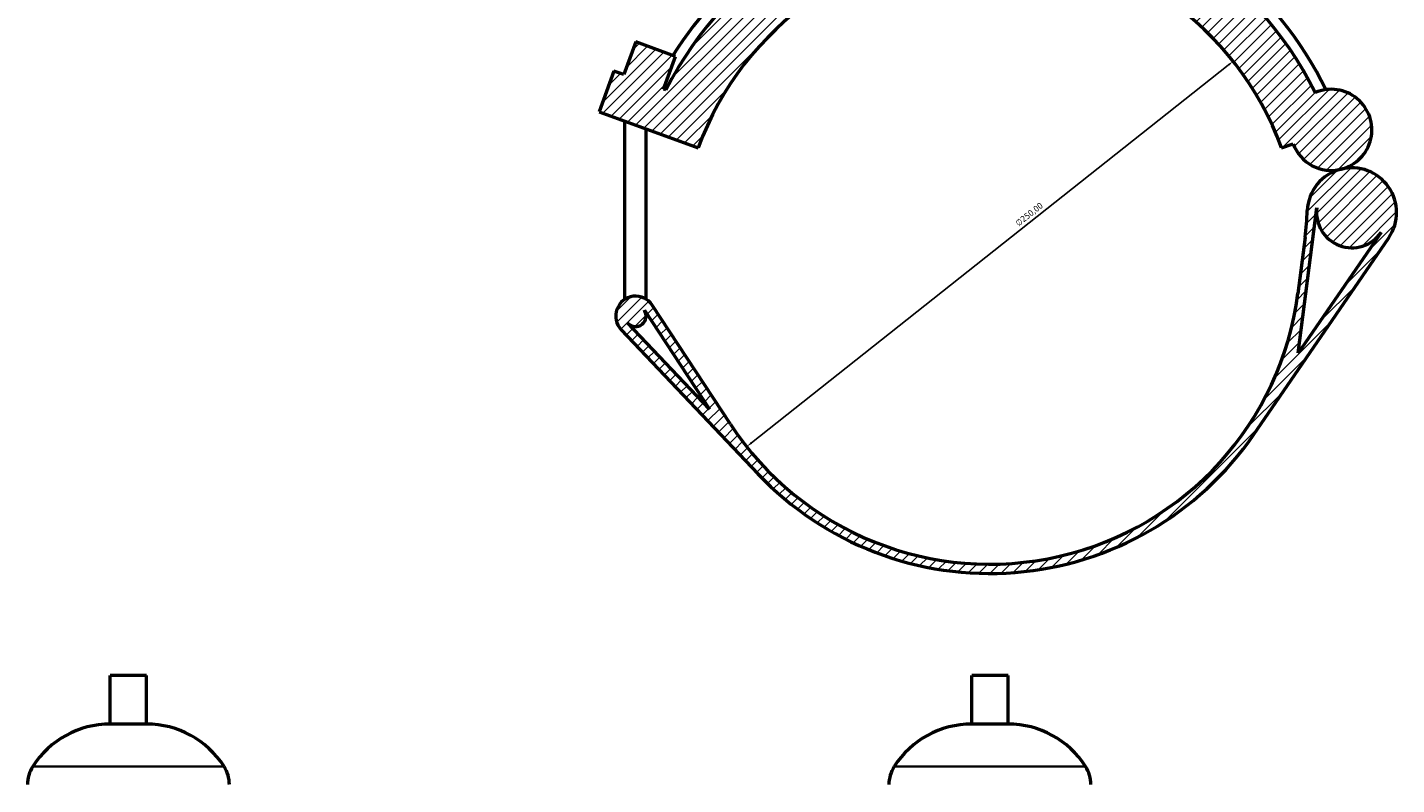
# Model space of a CAD drawing. Header units: millimetres. Extents: x 14 to 1017, y -235 to 1226.
# Tile 5 of 7: x 62 to 613, y 638 to 943. Entities that reach past the tile are written whole.
import ezdxf

# ---------------------------------------------------------------- set-up
doc = ezdxf.new("R2010")
doc.units = ezdxf.units.MM
for name, color, linetype, lineweight in [('Dimension (ISO)', 7, 'Continuous', 25), ('Hatch (ISO)', 7, 'Continuous', 18), ('Visible (ISO)', 7, 'Continuous', 50), ('Visible Narrow (ISO)', 7, 'Continuous', 35)]:
    doc.layers.add(name, color=color, linetype=linetype, lineweight=lineweight)
doc.styles.add('Note Text (ISO)', font='tahoma.ttf')
doc.dimstyles.new('Default (ISO)', dxfattribs={"dimtxt": 2.5, "dimasz": 2.5, "dimexe": 3.175, "dimexo": 0, "dimgap": 0.762, "dimtad": 1, "dimrnd": 1e-08, "dimzin": 0, "dimtxsty": 'Note Text (ISO)', "dimcen": 0.09, "dimdle": 10, "dimclrd": 256, "dimclre": 256, "dimclrt": 256, "dimazin": 0, "dimtfac": 1.40208, "dimtmove": 0, "dimatfit": 3, "dimfxl": 1, "dimtolj": 1, "dimtzin": 0, "dimlwd": -1, "dimlwe": -1, "dimarcsym": 0})

# ---------------------------------------------------------------- blocks, each defined once
blk = doc.blocks.new('*D8')
at = {"layer": 'Defpoints', "color": 0, "transparency": 16777216}
for p in [(547.3, 929.6), (351.4, 774.28)]:
    blk.add_point(p, dxfattribs=at)
at = {"layer": 'Dimension (ISO)', "transparency": 16777216}
blk.add_line((353.36, 775.84), (545.34, 928.05), dxfattribs=at)
for points in [[(545.08, 928.38), (545.6, 927.72), (547.3, 929.6)], [(353.1, 776.16), (353.62, 775.51), (351.4, 774.28)]]:
    blk.add_solid(points, dxfattribs=at)
at = {"layer": 'Dimension (ISO)', "color": 232, "true_color": 0xca0064, "transparency": 16777216, "insert": (459.33, 864.93), "char_height": 2.5, "attachment_point": 1, "rotation": 38.4097, "style": 'Note Text (ISO)'}
blk.add_mtext('\\A1;∅250,00', dxfattribs=at)

msp = doc.modelspace()

# ---------------------------------------------------------------- hatches: boundary and pattern name
at = {"layer": 'Hatch (ISO)'}
h = msp.add_hatch(dxfattribs=at)
h.set_pattern_fill('ANSI31', color=256, scale=25.4, style=0)
h.set_pattern_definition([(45, (0, 0), (-2.245064, 2.245064), [])])
edge = h.paths.add_edge_path()
edge.add_line((344.854, 783.35), (313.358, 831.333))
edge.add_ellipse((306.67, 826.943), major_axis=(6.688, 4.39), ratio=1, start_angle=0, end_angle=190.18846)
edge.add_line((300.864, 821.439), (355.914, 763.367))
edge.add_ellipse((449.353, 851.943), major_axis=(-93.439, -88.576), ratio=1, start_angle=0, end_angle=102.09276)
edge.add_line((555.538, 779.134), (609.957, 858.498))
edge.add_ellipse((595.127, 868.666), major_axis=(14.829, -10.168), ratio=1, start_angle=0, end_angle=138.50686)
edge.add_ellipse((595.127, 868.666), major_axis=(-4.371, 17.441), ratio=1, start_angle=0, end_angle=73.51821)
edge.add_ellipse((452.273, 874.685), major_axis=(124.889, -5.262), ratio=1, start_angle=355.09456, end_angle=360, ccw=False)
edge.add_line((576.255, 858.763), (573.335, 836.021))
edge.add_ellipse((449.353, 851.943), major_axis=(123.982, -15.922), ratio=1, start_angle=220.59914, end_angle=360, ccw=False)
edge = h.paths.add_edge_path(flags=0)
edge.add_line((310.223, 829.275), (336.384, 789.42))
edge.add_line((336.384, 789.42), (303.585, 824.019))
edge.add_ellipse((306.67, 826.943), major_axis=(-3.084, -2.924), ratio=1, start_angle=0, end_angle=169.81154)
edge = h.paths.add_edge_path(flags=0)
edge.add_line((573.497, 811.956), (581.013, 870.479))
edge.add_ellipse((595.127, 868.666), major_axis=(-14.115, 1.813), ratio=1, start_angle=0, end_angle=152.88036)
edge.add_line((606.864, 860.619), (573.497, 811.956))
edge = h.paths.add_edge_path()
edge.add_ellipse((586.783, 901.964), major_axis=(3.974, -15.856), ratio=1, start_angle=0, end_angle=189.13447)
edge.add_ellipse((449.353, 851.943), major_axis=(130.99, 65.044), ratio=1, start_angle=0, end_angle=49.10011)
edge.add_ellipse((449.353, 851.943), major_axis=(36.6, 141.596), ratio=1, start_angle=0, end_angle=28.98537)
edge.add_ellipse((449.353, 851.943), major_axis=(-36.6, 141.596), ratio=1, start_angle=0, end_angle=48.63494)
edge.add_line((318.895, 918.049), (317.908, 918.408))
edge.add_line((317.908, 918.408), (322.696, 931.564))
edge.add_line((322.696, 931.564), (306.722, 937.378))
edge.add_line((306.722, 937.378), (301.933, 924.223))
edge.add_line((301.933, 924.223), (297.94, 925.676))
edge.add_line((297.94, 925.676), (291.954, 909.232))
edge.add_line((291.954, 909.232), (331.891, 894.696))
edge.add_ellipse((449.353, 851.943), major_axis=(-117.462, 42.753), ratio=1, start_angle=220, end_angle=360, ccw=False)
edge.add_line((566.814, 894.696), (571.422, 896.373))
edge.add_ellipse((586.783, 901.964), major_axis=(-15.36, -5.591), ratio=1, start_angle=0, end_angle=84.06913)

# ---------------------------------------------------------------- linework, layer by layer
at = {"layer": 'Visible (ISO)'}
for p, q in [((306.722, 937.378), (301.933, 924.223)), ((322.696, 931.564), (306.722, 937.378)), ((317.908, 918.408), (322.696, 931.564)), ((297.94, 925.676), (291.954, 909.232)), ((301.933, 924.223), (297.94, 925.676)), ((318.895, 918.049), (317.908, 918.408)), ((291.954, 909.232), (331.891, 894.696)), ((302.42, 833.721), (302.42, 905.422)), ((310.92, 833.721), (310.92, 902.329)), ((566.814, 894.696), (571.422, 896.373)), ((573.497, 811.956), (581.013, 870.479)), ((606.864, 860.619), (573.497, 811.956)), ((555.538, 779.134), (609.957, 858.498)), ((576.255, 858.763), (573.335, 836.021)), ((310.223, 829.275), (336.384, 789.42)), ((310.92, 826.943), (310.92, 828.213)), ((344.854, 783.35), (313.358, 831.333)), ((336.384, 789.42), (303.585, 824.019)), ((300.864, 821.439), (355.914, 763.367)), ((109.779, 682.032), (95.139, 682.032)), ((95.139, 662.512), (95.139, 682.032)), ((109.779, 662.512), (109.779, 682.032)), ((456.673, 682.032), (442.033, 682.032)), ((442.033, 662.512), (442.033, 682.032)), ((456.673, 662.512), (456.673, 682.032)), ((109.779, 662.512), (95.139, 662.512)), ((456.673, 662.512), (442.033, 662.512))]:
    msp.add_line(p, q, dxfattribs=at)
for centre, radius, start, end in [((449.353, 851.943), 146.25, 26.40721, 153.12763), ((449.353, 851.943), 150.637, 104.06174, 147.92972), ((449.353, 851.943), 150.637, 26.08123, 75.93826), ((449.353, 851.943), 125, 20, 160), ((586.783, 901.964), 16.346, 284.06913, 113.2036), ((586.783, 901.964), 16.346, 200, 284.06913), ((595.127, 868.666), 17.981, 104.06913, 177.58735), ((595.127, 868.666), 17.981, 325.56227, 104.06913), ((452.273, 874.685), 125, 352.68191, 357.58735), ((595.127, 868.666), 14.231, 172.68191, 325.56227), ((306.67, 826.943), 8, 33.28105, 223.46951), ((449.353, 851.943), 125, 213.28105, 352.68191), ((306.67, 826.943), 4.25, 223.46951, 33.28105), ((449.353, 851.943), 128.75, 223.46951, 325.56227), ((95.139, 625.466), 37.046, 90, 147.38758), ((109.779, 625.466), 37.046, 32.61242, 90), ((442.033, 625.466), 37.046, 90, 147.38758), ((456.673, 625.466), 37.046, 32.61242, 90), ((75.374, 638.112), 13.582, 147.38758, 180), ((129.543, 638.112), 13.582, 0, 32.61242), ((422.268, 638.112), 13.582, 147.38758, 180), ((476.438, 638.112), 13.582, 0, 32.61242)]:
    msp.add_arc(centre, radius, start, end, dxfattribs=at)
at = {"layer": 'Visible Narrow (ISO)'}
for p, q in [((140.51, 645.432), (64.408, 645.432)), ((487.404, 645.432), (411.302, 645.432))]:
    msp.add_line(p, q, dxfattribs=at)

# ---------------------------------------------------------------- dimensions: what is measured, and where the dimension line sits
at = {"layer": 'Dimension (ISO)'}
dim = msp.add_diameter_dim_2p(p1=(351.404, 774.283), p2=(547.301, 929.603), dimstyle='Default (ISO)', override={"dimdec": 2, "dimlfac": 1, "dimtp": 0, "dimtm": 0, "dimtdec": 2, "dimatfit": 2}, dxfattribs=at)
dim.commit()
dim.dimension.update_dxf_attribs({"geometry": '*D8', "text_midpoint": (466.837, 865.806), "dimtype": 163})

doc.saveas('drawing.dxf')
